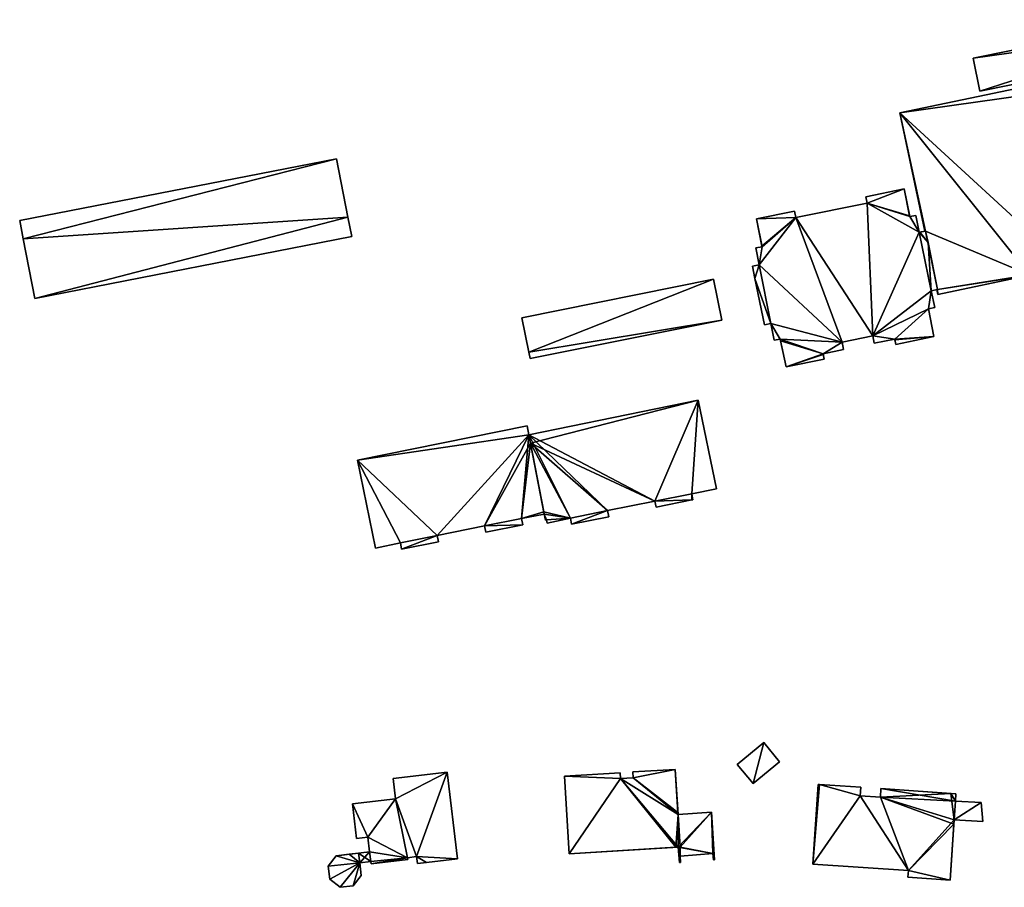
# Model space of a CAD drawing. Header units: inches. Extents: x 2560404 to 2560853, y 1205409 to 1205682.
# Tile 2 of 15: x 2560404 to 2560558, y 1205542 to 1205678. Entities that reach past the tile are written whole.
import ezdxf

# ---------------------------------------------------------------- set-up
doc = ezdxf.new("R2010")
doc.units = ezdxf.units.IN
doc.header["$MEASUREMENT"] = 0
for name, color, linetype in [('bati3d_lod1_hmax_bat', 10, 'Continuous'), ('bati3d_lod1_hmax_pt_bat', 10, 'Continuous'), ('bati3d_lod1_hmax_sout', 10, 'Continuous')]:
    doc.layers.add(name, color=color, linetype=linetype)

msp = doc.modelspace()

# ---------------------------------------------------------------- meshes
at = {"layer": 'bati3d_lod1_hmax_bat', "color": 22, "true_color": 0xdb4436}
mesh = msp.add_polyface(dxfattribs=at)
corners = [(2560406.61, 1205634.31, 639.82), (2560455.45, 1205647, 639.82), (2560456.05, 1205643.95, 639.82), (2560453.66, 1205656.1, 639.82), (2560404.79, 1205643.59, 639.82), (2560404.22, 1205646.46, 639.82), (2560404.22, 1205646.46, 651.72), (2560453.66, 1205656.1, 651.72), (2560404.79, 1205643.59, 651.72), (2560406.61, 1205634.31, 651.72), (2560456.05, 1205643.95, 651.72), (2560455.45, 1205647, 651.72)]
mesh.append_faces([[corners[k] for k in face] for face in [(8, 9, 11), (9, 10, 11), (8, 11, 7), (7, 6, 8), (1, 3, 7), (1, 7, 11), (2, 1, 11), (2, 11, 10), (0, 2, 10), (0, 10, 9), (4, 0, 9), (4, 9, 8), (5, 4, 8), (5, 8, 6), (3, 5, 6), (3, 6, 7), (3, 1, 4), (4, 1, 0), (3, 4, 5), (0, 1, 2)]])
mesh = msp.add_polyface(dxfattribs=at)
corners = [(2560519.18, 1205646.72, 633.68), (2560525.13, 1205647.93, 633.68), (2560525.34, 1205646.92, 633.68), (2560536.28, 1205650.17, 633.68), (2560542.22, 1205651.39, 633.68), (2560536.48, 1205649.19, 633.68), (2560519.63, 1205639.55, 633.68), (2560519.09, 1205642.18, 633.68), (2560520.07, 1205642.38, 633.68), (2560518.94, 1205637.43, 633.68), (2560518.55, 1205639.33, 633.68), (2560520.43, 1205630.2, 633.68), (2560521.41, 1205630.4, 633.68), (2560537.33, 1205628.46, 633.68), (2560547.45, 1205635.7, 633.68), (2560546.47, 1205635.5, 633.68), (2560545.96, 1205643.01, 633.68), (2560544.6, 1205644.63, 633.68), (2560545.58, 1205644.82, 633.68), (2560543.1, 1205647.07, 633.68), (2560544.07, 1205647.27, 633.68), (2560521.95, 1205627.76, 633.68), (2560522.91, 1205627.95, 633.68), (2560529.59, 1205625.66, 633.68), (2560523.81, 1205623.61, 633.68), (2560529.76, 1205624.83, 633.68), (2560540.94, 1205627.13, 633.68), (2560540.77, 1205627.95, 633.68), (2560546.89, 1205628.35, 633.68), (2560547, 1205632.86, 633.68), (2560546.02, 1205632.66, 633.68), (2560537.57, 1205627.29, 633.68), (2560532.55, 1205627.48, 633.68), (2560532.79, 1205626.31, 633.68), (2560536.28, 1205650.17, 656.84), (2560542.22, 1205651.39, 656.84), (2560536.48, 1205649.19, 656.84), (2560525.34, 1205646.92, 656.84), (2560525.13, 1205647.93, 656.84), (2560519.18, 1205646.72, 656.84), (2560520.07, 1205642.38, 656.84), (2560519.09, 1205642.18, 656.84), (2560519.63, 1205639.55, 656.84), (2560518.55, 1205639.33, 656.84), (2560518.94, 1205637.43, 656.84), (2560520.43, 1205630.2, 656.84), (2560521.41, 1205630.4, 656.84), (2560521.95, 1205627.76, 656.84), (2560522.91, 1205627.95, 656.84), (2560523.81, 1205623.61, 656.84), (2560529.76, 1205624.83, 656.84), (2560529.59, 1205625.66, 656.84), (2560532.79, 1205626.31, 656.84), (2560532.55, 1205627.48, 656.84), (2560537.33, 1205628.46, 656.84), (2560537.57, 1205627.29, 656.84), (2560540.77, 1205627.95, 656.84), (2560540.94, 1205627.13, 656.84), (2560546.89, 1205628.35, 656.84), (2560546.02, 1205632.66, 656.84), (2560547, 1205632.86, 656.84), (2560546.47, 1205635.5, 656.84), (2560547.45, 1205635.7, 656.84), (2560545.96, 1205643.01, 656.84), (2560545.58, 1205644.82, 656.84), (2560544.6, 1205644.63, 656.84), (2560544.07, 1205647.27, 656.84), (2560543.1, 1205647.07, 656.84)]
mesh.append_faces([[corners[k] for k in face] for face in [(46, 53, 42), (65, 54, 61), (53, 37, 42), (46, 48, 53), (48, 51, 53), (37, 40, 42), (46, 42, 44), (59, 54, 56), (61, 54, 59), (36, 54, 65), (36, 65, 67), (63, 65, 61), (54, 37, 53), (51, 52, 53), (54, 55, 56), (48, 46, 47), (49, 51, 48), (50, 51, 49), (39, 40, 37), (41, 42, 40), (43, 44, 42), (45, 46, 44), (59, 56, 58), (59, 60, 61), (36, 37, 54), (56, 57, 58), (61, 62, 63), (35, 36, 67), (67, 65, 66), (65, 63, 64), (35, 34, 36), (38, 39, 37), (19, 4, 35), (19, 35, 67), (20, 19, 67), (20, 67, 66), (17, 20, 66), (17, 66, 65), (18, 17, 65), (18, 65, 64), (16, 18, 64), (16, 64, 63), (14, 16, 63), (14, 63, 62), (15, 14, 62), (15, 62, 61), (29, 15, 61), (29, 61, 60), (30, 29, 60), (30, 60, 59), (28, 30, 59), (28, 59, 58), (26, 28, 58), (26, 58, 57), (27, 26, 57), (27, 57, 56), (31, 27, 56), (31, 56, 55), (13, 31, 55), (13, 55, 54), (32, 13, 54), (32, 54, 53), (33, 32, 53), (33, 53, 52), (23, 33, 52), (23, 52, 51), (25, 23, 51), (25, 51, 50), (24, 25, 50), (24, 50, 49), (22, 24, 49), (22, 49, 48), (21, 22, 48), (21, 48, 47), (12, 21, 47), (12, 47, 46), (11, 12, 46), (11, 46, 45), (9, 11, 45), (9, 45, 44), (10, 9, 44), (10, 44, 43), (6, 10, 43), (6, 43, 42), (7, 6, 42), (7, 42, 41), (8, 7, 41), (8, 41, 40), (0, 8, 40), (0, 40, 39), (1, 0, 39), (1, 39, 38), (2, 1, 38), (2, 38, 37), (5, 2, 37), (5, 37, 36), (3, 5, 36), (3, 36, 34), (4, 3, 34), (4, 34, 35), (17, 15, 13), (32, 12, 6), (2, 32, 6), (13, 30, 27), (15, 30, 13), (23, 22, 32), (32, 22, 12), (17, 5, 19), (16, 15, 17), (17, 13, 5), (6, 12, 9), (8, 2, 6), (13, 32, 2), (23, 32, 33), (13, 27, 31), (27, 30, 28), (29, 30, 15), (26, 27, 28), (24, 23, 25), (23, 24, 22), (21, 12, 22), (5, 4, 19), (17, 19, 20), (16, 17, 18), (14, 15, 16), (5, 13, 2), (11, 9, 12), (0, 2, 8), (9, 10, 6), (6, 7, 8), (3, 4, 5), (0, 1, 2)]])
mesh = msp.add_polyface(dxfattribs=at)
corners = [(2560486.51, 1205599.23, 632.28), (2560486.42, 1205599.71, 632.28), (2560490.15, 1205600, 632.28), (2560490.35, 1205599.03, 632.28), (2560495.93, 1205601.17, 632.28), (2560509.09, 1205603.81, 632.28), (2560509.28, 1205602.87, 632.28), (2560509.13, 1205602.84, 632.28), (2560503.52, 1205601.7, 632.28), (2560503.32, 1205602.66, 632.28), (2560496.13, 1205600.21, 632.28), (2560510.11, 1205618.41, 632.28), (2560512.95, 1205604.58, 632.28), (2560486.25, 1205599.67, 632.28), (2560486.06, 1205600.62, 632.28), (2560483.91, 1205611.69, 632.28), (2560483.65, 1205613.02, 632.28), (2560486, 1205600.97, 632.28), (2560509.28, 1205602.87, 651.45), (2560509.13, 1205602.84, 651.45), (2560509.09, 1205603.81, 651.45), (2560512.95, 1205604.58, 651.45), (2560510.11, 1205618.41, 651.45), (2560483.65, 1205613.02, 651.45), (2560483.91, 1205611.69, 651.45), (2560486, 1205600.97, 651.45), (2560486.06, 1205600.62, 651.45), (2560486.25, 1205599.67, 651.45), (2560486.42, 1205599.71, 651.45), (2560486.51, 1205599.23, 651.45), (2560490.15, 1205600, 651.45), (2560490.35, 1205599.03, 651.45), (2560496.13, 1205600.21, 651.45), (2560495.93, 1205601.17, 651.45), (2560503.32, 1205602.66, 651.45), (2560503.52, 1205601.7, 651.45)]
mesh.append_faces([[corners[k] for k in face] for face in [(34, 22, 24), (28, 30, 26), (33, 24, 30), (20, 34, 19), (20, 22, 34), (30, 24, 25), (30, 25, 26), (34, 24, 33), (26, 27, 28), (22, 23, 24), (28, 29, 30), (31, 33, 30), (33, 31, 32), (35, 19, 34), (19, 18, 20), (21, 22, 20), (8, 7, 19), (8, 19, 35), (9, 8, 35), (9, 35, 34), (4, 9, 34), (4, 34, 33), (10, 4, 33), (10, 33, 32), (3, 10, 32), (3, 32, 31), (2, 3, 31), (2, 31, 30), (0, 2, 30), (0, 30, 29), (1, 0, 29), (1, 29, 28), (13, 1, 28), (13, 28, 27), (14, 13, 27), (14, 27, 26), (17, 14, 26), (17, 26, 25), (15, 17, 25), (15, 25, 24), (16, 15, 23), (15, 24, 23), (11, 16, 23), (11, 23, 22), (12, 11, 22), (12, 22, 21), (5, 12, 21), (5, 21, 20), (6, 5, 20), (6, 20, 18), (7, 6, 18), (7, 18, 19), (9, 15, 11), (9, 11, 5), (9, 5, 7), (4, 2, 15), (14, 2, 1), (15, 2, 17), (4, 15, 9), (17, 2, 14), (15, 16, 11), (13, 14, 1), (5, 11, 12), (10, 3, 4), (7, 8, 9), (5, 6, 7), (3, 2, 4), (0, 1, 2)]])
mesh = msp.add_polyface(dxfattribs=at)
corners = [(2560469.39, 1205597.29, 632.3), (2560469.59, 1205596.32, 632.3), (2560463.81, 1205595.16, 632.3), (2560482.73, 1205598.96, 632.3), (2560476.97, 1205597.8, 632.3), (2560476.77, 1205598.77, 632.3), (2560463.62, 1205596.13, 632.3), (2560459.76, 1205595.33, 632.3), (2560456.91, 1205609.05, 632.3), (2560482.54, 1205599.94, 632.3), (2560486.06, 1205600.62, 632.3), (2560486, 1205600.97, 632.3), (2560483.41, 1205614.43, 632.3), (2560483.65, 1205613.02, 632.3), (2560483.91, 1205611.69, 632.3), (2560463.81, 1205595.16, 651.45), (2560463.62, 1205596.13, 651.45), (2560469.59, 1205596.32, 651.45), (2560469.39, 1205597.29, 651.45), (2560476.77, 1205598.77, 651.45), (2560476.97, 1205597.8, 651.45), (2560482.73, 1205598.96, 651.45), (2560482.54, 1205599.94, 651.45), (2560486.06, 1205600.62, 651.45), (2560486, 1205600.97, 651.45), (2560483.91, 1205611.69, 651.45), (2560483.65, 1205613.02, 651.45), (2560483.41, 1205614.43, 651.45), (2560456.91, 1205609.05, 651.45), (2560459.76, 1205595.33, 651.45)]
mesh.append_faces([[corners[k] for k in face] for face in [(19, 22, 25), (26, 28, 18), (28, 16, 18), (19, 26, 18), (19, 25, 26), (21, 19, 20), (22, 19, 21), (25, 22, 24), (24, 22, 23), (18, 15, 17), (18, 16, 15), (26, 27, 28), (29, 16, 28), (7, 6, 16), (7, 16, 29), (8, 7, 29), (8, 29, 28), (12, 8, 28), (12, 28, 27), (13, 12, 27), (13, 27, 26), (14, 13, 26), (14, 26, 25), (11, 14, 25), (11, 25, 24), (10, 11, 24), (10, 24, 23), (9, 10, 23), (9, 23, 22), (3, 9, 22), (3, 22, 21), (4, 3, 21), (4, 21, 20), (5, 4, 20), (5, 20, 19), (0, 5, 19), (0, 19, 18), (1, 0, 18), (1, 18, 17), (2, 1, 17), (2, 17, 15), (6, 2, 15), (6, 15, 16), (8, 13, 0), (14, 9, 5), (8, 0, 6), (13, 14, 5), (11, 9, 14), (13, 5, 0), (12, 13, 8), (10, 9, 11), (9, 3, 5), (0, 2, 6), (6, 7, 8), (3, 4, 5), (0, 1, 2)]])
mesh = msp.add_polyface(dxfattribs=at)
corners = [(2560472.53, 1205546.81, 626.25), (2560466.16, 1205547.16, 626.25), (2560470.93, 1205560.33, 626.25), (2560462.85, 1205556.19, 626.25), (2560462.49, 1205559.36, 626.25), (2560457.28, 1205546.19, 626.25), (2560456.25, 1205542.59, 626.25), (2560454.21, 1205542.35, 626.25), (2560467.72, 1205546.25, 626.25), (2560458.57, 1205550.19, 626.25), (2560456.13, 1205555.41, 626.25), (2560452.6, 1205543.62, 626.25), (2560466.3, 1205546.08, 626.25), (2560452.36, 1205545.66, 626.25), (2560453.63, 1205547.26, 626.25), (2560457.52, 1205544.2, 626.25), (2560456.79, 1205549.98, 626.25), (2560458.83, 1205547.88, 626.25), (2560464.77, 1205546.68, 626.25), (2560459.05, 1205546.01, 626.25), (2560464.74, 1205546.98, 626.25), (2560459, 1205546.39, 626.25), (2560472.53, 1205546.81, 634.5), (2560467.72, 1205546.25, 634.5), (2560470.93, 1205560.33, 634.5), (2560462.49, 1205559.36, 634.5), (2560462.85, 1205556.19, 634.5), (2560456.13, 1205555.41, 634.5), (2560456.79, 1205549.98, 634.5), (2560458.57, 1205550.19, 634.5), (2560458.83, 1205547.88, 634.5), (2560453.63, 1205547.26, 634.5), (2560452.36, 1205545.66, 634.5), (2560452.6, 1205543.62, 634.5), (2560454.21, 1205542.35, 634.5), (2560456.25, 1205542.59, 634.5), (2560457.52, 1205544.2, 634.5), (2560457.28, 1205546.19, 634.5), (2560459, 1205546.39, 634.5), (2560459.05, 1205546.01, 634.5), (2560464.77, 1205546.68, 634.5), (2560464.74, 1205546.98, 634.5), (2560466.16, 1205547.16, 634.5), (2560466.3, 1205546.08, 634.5)]
mesh.append_faces([[corners[k] for k in face] for face in [(30, 38, 41), (26, 29, 41), (26, 42, 24), (30, 37, 38), (41, 38, 39), (26, 41, 42), (29, 30, 41), (40, 41, 39), (30, 31, 37), (27, 29, 26), (27, 28, 29), (37, 35, 36), (37, 31, 32), (25, 26, 24), (42, 43, 23), (24, 42, 22), (22, 42, 23), (37, 32, 33), (37, 33, 34), (37, 34, 35), (12, 8, 23), (12, 23, 43), (1, 12, 43), (1, 43, 42), (20, 1, 42), (20, 42, 41), (18, 20, 41), (18, 41, 40), (19, 18, 40), (19, 40, 39), (21, 19, 39), (21, 39, 38), (5, 21, 38), (5, 38, 37), (15, 5, 37), (15, 37, 36), (6, 15, 36), (6, 36, 35), (7, 6, 35), (7, 35, 34), (11, 7, 34), (11, 34, 33), (13, 11, 33), (13, 33, 32), (14, 13, 32), (14, 32, 31), (17, 14, 31), (17, 31, 30), (9, 17, 30), (9, 30, 29), (16, 9, 29), (16, 29, 28), (10, 16, 28), (10, 28, 27), (3, 10, 27), (3, 27, 26), (4, 3, 26), (4, 26, 25), (2, 4, 25), (2, 25, 24), (0, 2, 24), (0, 24, 22), (8, 0, 22), (8, 22, 23), (20, 21, 17), (3, 20, 9), (2, 1, 3), (19, 21, 20), (17, 21, 5), (20, 3, 1), (9, 20, 17), (18, 19, 20), (17, 5, 14), (9, 16, 10), (15, 6, 5), (5, 13, 14), (5, 11, 13), (8, 12, 1), (5, 7, 11), (3, 9, 10), (8, 1, 0), (5, 6, 7), (2, 3, 4), (0, 1, 2)]])
mesh = msp.add_polyface(dxfattribs=at)
corners = [(2560499.93, 1205559.47, 623.77), (2560499.88, 1205560.36, 623.77), (2560506.51, 1205560.77, 623.77), (2560489.21, 1205559.71, 623.77), (2560497.9, 1205560.25, 623.77), (2560497.96, 1205559.35, 623.77), (2560489.97, 1205547.57, 623.77), (2560506.97, 1205548.62, 623.77), (2560506.95, 1205553.74, 623.77), (2560512.17, 1205554.07, 623.77), (2560512.66, 1205546.65, 623.77), (2560512.4, 1205547.62, 623.77), (2560507.17, 1205546.2, 623.77), (2560507.27, 1205547.2, 623.77), (2560507.35, 1205546.21, 623.77), (2560512.48, 1205546.64, 623.77), (2560506.51, 1205560.77, 635.07), (2560506.95, 1205553.74, 635.07), (2560499.88, 1205560.36, 635.07), (2560499.93, 1205559.47, 635.07), (2560497.96, 1205559.35, 635.07), (2560497.9, 1205560.25, 635.07), (2560489.21, 1205559.71, 635.07), (2560489.97, 1205547.57, 635.07), (2560506.97, 1205548.62, 635.07), (2560507.17, 1205546.2, 635.07), (2560507.35, 1205546.21, 635.07), (2560507.27, 1205547.2, 635.07), (2560512.4, 1205547.62, 635.07), (2560512.48, 1205546.64, 635.07), (2560512.66, 1205546.65, 635.07), (2560512.17, 1205554.07, 635.07)]
mesh.append_faces([[corners[k] for k in face] for face in [(24, 17, 20), (28, 31, 24), (20, 17, 19), (27, 28, 24), (19, 16, 18), (22, 20, 21), (22, 23, 20), (25, 27, 24), (23, 24, 20), (30, 28, 29), (31, 17, 24), (19, 17, 16), (25, 26, 27), (30, 31, 28), (9, 8, 17), (9, 17, 31), (10, 9, 31), (10, 31, 30), (15, 10, 30), (15, 30, 29), (11, 15, 29), (11, 29, 28), (13, 11, 28), (13, 28, 27), (14, 13, 27), (14, 27, 26), (12, 14, 26), (12, 26, 25), (7, 12, 25), (7, 25, 24), (6, 7, 24), (6, 24, 23), (3, 6, 23), (3, 23, 22), (4, 3, 22), (4, 22, 21), (5, 4, 21), (5, 21, 20), (0, 5, 20), (0, 20, 19), (1, 0, 19), (1, 19, 18), (2, 1, 18), (2, 18, 16), (8, 2, 16), (8, 16, 17), (5, 8, 7), (11, 7, 9), (13, 7, 11), (15, 11, 10), (12, 13, 14), (6, 5, 7), (12, 7, 13), (5, 0, 8), (10, 11, 9), (0, 2, 8), (7, 8, 9), (3, 5, 6), (3, 4, 5), (0, 1, 2)]])
mesh = msp.add_polyface(dxfattribs=at)
corners = [(2560535.38, 1205556.64, 620.47), (2560529.01, 1205558.41, 620.47), (2560535.47, 1205557.98, 620.47), (2560528.83, 1205558.42, 620.47), (2560528.01, 1205545.99, 620.47), (2560538.62, 1205557.76, 620.47), (2560550.32, 1205556.96, 620.47), (2560550.24, 1205555.82, 620.47), (2560550.05, 1205552.91, 620.47), (2560554.25, 1205555.57, 620.47), (2560554.51, 1205552.64, 620.47), (2560538.53, 1205556.42, 620.47), (2560542.83, 1205543.91, 620.47), (2560542.9, 1205544.99, 620.47), (2560549.42, 1205543.46, 620.47), (2560529.01, 1205558.41, 631.79), (2560535.47, 1205557.98, 631.79), (2560528.83, 1205558.42, 631.79), (2560528.01, 1205545.99, 631.79), (2560542.9, 1205544.99, 631.79), (2560542.83, 1205543.91, 631.79), (2560549.42, 1205543.46, 631.79), (2560550.05, 1205552.91, 631.79), (2560554.51, 1205552.64, 631.79), (2560554.25, 1205555.57, 631.79), (2560550.24, 1205555.82, 631.79), (2560550.32, 1205556.96, 631.79), (2560538.62, 1205557.76, 631.79), (2560538.53, 1205556.42, 631.79), (2560535.38, 1205556.64, 631.79)]
mesh.append_faces([[corners[k] for k in face] for face in [(29, 15, 18), (28, 19, 22), (25, 28, 22), (29, 18, 19), (28, 29, 19), (27, 28, 25), (16, 15, 29), (18, 15, 17), (22, 19, 21), (19, 20, 21), (27, 25, 26), (25, 22, 24), (24, 22, 23), (0, 2, 16), (0, 16, 29), (11, 0, 29), (11, 29, 28), (5, 11, 28), (5, 28, 27), (6, 5, 27), (6, 27, 26), (7, 6, 26), (7, 26, 25), (9, 7, 25), (9, 25, 24), (10, 9, 24), (10, 24, 23), (8, 10, 23), (8, 23, 22), (14, 8, 22), (14, 22, 21), (12, 14, 21), (12, 21, 20), (13, 12, 20), (13, 20, 19), (4, 13, 19), (4, 19, 18), (3, 4, 18), (3, 18, 17), (1, 3, 17), (1, 17, 15), (2, 1, 15), (2, 15, 16), (11, 8, 13), (7, 8, 11), (0, 4, 1), (13, 8, 14), (11, 13, 0), (13, 4, 0), (12, 13, 14), (5, 7, 11), (7, 9, 8), (8, 9, 10), (5, 6, 7), (3, 1, 4), (0, 1, 2)]])
at = {"layer": 'bati3d_lod1_hmax_pt_bat', "color": 22, "true_color": 0xdb4436}
mesh = msp.add_polyface(dxfattribs=at)
corners = [(2560406.61, 1205634.31, 639.82), (2560455.45, 1205647, 639.82), (2560456.05, 1205643.95, 639.82), (2560453.66, 1205656.1, 639.82), (2560404.79, 1205643.59, 639.82), (2560404.22, 1205646.46, 639.82), (2560404.22, 1205646.46, 651.72), (2560453.66, 1205656.1, 651.72), (2560404.79, 1205643.59, 651.72), (2560406.61, 1205634.31, 651.72), (2560456.05, 1205643.95, 651.72), (2560455.45, 1205647, 651.72)]
mesh.append_faces([[corners[k] for k in face] for face in [(8, 9, 11), (9, 10, 11), (8, 11, 7), (7, 6, 8), (1, 3, 7), (1, 7, 11), (2, 1, 11), (2, 11, 10), (0, 2, 10), (0, 10, 9), (4, 0, 9), (4, 9, 8), (5, 4, 8), (5, 8, 6), (3, 5, 6), (3, 6, 7), (3, 1, 4), (4, 1, 0), (3, 4, 5), (0, 1, 2)]])
mesh = msp.add_polyface(dxfattribs=at)
corners = [(2560542.22, 1205651.39, 633.68), (2560536.48, 1205649.19, 633.68), (2560536.28, 1205650.17, 633.68), (2560519.18, 1205646.72, 633.68), (2560525.13, 1205647.93, 633.68), (2560525.34, 1205646.92, 633.68), (2560545.96, 1205643.01, 633.68), (2560547.45, 1205635.7, 633.68), (2560546.47, 1205635.5, 633.68), (2560545.58, 1205644.82, 633.68), (2560544.69, 1205644.65, 633.68), (2560543.07, 1205647.21, 633.68), (2560537.33, 1205628.46, 633.68), (2560546.89, 1205628.35, 633.68), (2560540.94, 1205627.13, 633.68), (2560540.8, 1205627.81, 633.68), (2560544.6, 1205644.63, 633.68), (2560544.07, 1205647.27, 633.68), (2560543.1, 1205647.07, 633.68), (2560520.05, 1205642.47, 633.68), (2560519.09, 1205642.18, 633.68), (2560520.07, 1205642.38, 633.68), (2560519.63, 1205639.55, 633.68), (2560518.55, 1205639.33, 633.68), (2560518.94, 1205637.43, 633.68), (2560521.41, 1205630.4, 633.68), (2560520.43, 1205630.2, 633.68), (2560540.77, 1205627.95, 633.68), (2560546.02, 1205632.66, 633.68), (2560547, 1205632.86, 633.68), (2560529.76, 1205624.83, 633.68), (2560523.81, 1205623.61, 633.68), (2560529.62, 1205625.52, 633.68), (2560522.91, 1205627.95, 633.68), (2560521.95, 1205627.76, 633.68), (2560522.96, 1205627.7, 633.68), (2560529.59, 1205625.66, 633.68), (2560532.79, 1205626.31, 633.68), (2560532.55, 1205627.48, 633.68), (2560537.57, 1205627.29, 633.68), (2560536.28, 1205650.17, 656.84), (2560542.22, 1205651.39, 656.84), (2560536.48, 1205649.19, 656.84), (2560525.34, 1205646.92, 656.84), (2560525.13, 1205647.93, 656.84), (2560519.18, 1205646.72, 656.84), (2560520.05, 1205642.47, 656.84), (2560520.07, 1205642.38, 656.84), (2560519.09, 1205642.18, 656.84), (2560519.63, 1205639.55, 656.84), (2560518.55, 1205639.33, 656.84), (2560518.94, 1205637.43, 656.84), (2560520.43, 1205630.2, 656.84), (2560521.41, 1205630.4, 656.84), (2560521.95, 1205627.76, 656.84), (2560522.91, 1205627.95, 656.84), (2560522.96, 1205627.7, 656.84), (2560523.81, 1205623.61, 656.84), (2560529.76, 1205624.83, 656.84), (2560529.62, 1205625.52, 656.84), (2560529.59, 1205625.66, 656.84), (2560532.79, 1205626.31, 656.84), (2560532.55, 1205627.48, 656.84), (2560537.33, 1205628.46, 656.84), (2560537.57, 1205627.29, 656.84), (2560540.77, 1205627.95, 656.84), (2560540.8, 1205627.81, 656.84), (2560540.94, 1205627.13, 656.84), (2560546.89, 1205628.35, 656.84), (2560546.02, 1205632.66, 656.84), (2560547, 1205632.86, 656.84), (2560546.47, 1205635.5, 656.84), (2560547.45, 1205635.7, 656.84), (2560545.96, 1205643.01, 656.84), (2560545.58, 1205644.82, 656.84), (2560544.69, 1205644.65, 656.84), (2560544.6, 1205644.63, 656.84), (2560544.07, 1205647.27, 656.84), (2560543.1, 1205647.07, 656.84), (2560543.07, 1205647.21, 656.84)]
mesh.append_faces([[corners[k] for k in face] for face in [(53, 62, 49), (76, 63, 71), (62, 43, 49), (55, 60, 62), (53, 55, 62), (43, 47, 49), (51, 53, 49), (69, 63, 65), (71, 63, 69), (42, 63, 76), (42, 76, 78), (73, 76, 71), (57, 59, 60), (63, 43, 62), (60, 61, 62), (63, 64, 65), (65, 66, 68), (55, 56, 60), (55, 53, 54), (56, 57, 60), (43, 46, 47), (58, 59, 57), (45, 46, 43), (48, 49, 47), (50, 51, 49), (52, 53, 51), (69, 65, 68), (69, 70, 71), (42, 43, 63), (66, 67, 68), (79, 42, 78), (78, 76, 77), (73, 75, 76), (71, 72, 73), (41, 42, 79), (75, 73, 74), (41, 40, 42), (44, 45, 43), (11, 0, 41), (11, 41, 79), (18, 11, 79), (18, 79, 78), (17, 18, 78), (17, 78, 77), (16, 17, 77), (16, 77, 76), (10, 16, 76), (10, 76, 75), (9, 10, 75), (9, 75, 74), (6, 9, 74), (6, 74, 73), (7, 6, 73), (7, 73, 72), (8, 7, 72), (8, 72, 71), (29, 8, 71), (29, 71, 70), (28, 29, 70), (28, 70, 69), (13, 28, 69), (13, 69, 68), (14, 13, 68), (14, 68, 67), (15, 14, 67), (15, 67, 66), (27, 15, 66), (27, 66, 65), (39, 27, 65), (39, 65, 64), (12, 39, 64), (12, 64, 63), (38, 12, 63), (38, 63, 62), (37, 38, 62), (37, 62, 61), (36, 37, 61), (36, 61, 60), (32, 36, 60), (32, 60, 59), (30, 32, 59), (30, 59, 58), (31, 30, 58), (31, 58, 57), (35, 31, 57), (35, 57, 56), (33, 35, 56), (33, 56, 55), (34, 33, 55), (34, 55, 54), (25, 34, 54), (25, 54, 53), (26, 25, 53), (26, 53, 52), (24, 26, 52), (24, 52, 51), (23, 24, 51), (23, 51, 50), (22, 23, 50), (22, 50, 49), (20, 22, 49), (20, 49, 48), (21, 20, 48), (21, 48, 47), (19, 21, 47), (19, 47, 46), (3, 19, 46), (3, 46, 45), (4, 3, 45), (4, 45, 44), (5, 4, 44), (5, 44, 43), (1, 5, 43), (1, 43, 42), (2, 1, 42), (2, 42, 40), (0, 2, 40), (0, 40, 41), (25, 22, 38), (8, 12, 16), (38, 22, 5), (36, 33, 38), (33, 25, 38), (12, 8, 28), (27, 12, 28), (25, 24, 22), (5, 22, 21), (1, 18, 16), (12, 1, 16), (16, 6, 8), (38, 5, 12), (32, 31, 36), (13, 15, 27), (39, 12, 27), (37, 36, 38), (33, 36, 35), (35, 36, 31), (33, 34, 25), (30, 31, 32), (5, 21, 19), (8, 29, 28), (13, 27, 28), (25, 26, 24), (23, 22, 24), (20, 21, 22), (19, 3, 5), (11, 18, 1), (17, 16, 18), (10, 6, 16), (13, 14, 15), (12, 5, 1), (11, 1, 0), (9, 6, 10), (6, 7, 8), (3, 4, 5), (0, 1, 2)]])
mesh = msp.add_polyface(dxfattribs=at)
corners = [(2560486.51, 1205599.23, 632.28), (2560486.42, 1205599.71, 632.28), (2560490.15, 1205600, 632.28), (2560490.35, 1205599.03, 632.28), (2560495.93, 1205601.17, 632.28), (2560509.09, 1205603.81, 632.28), (2560509.28, 1205602.87, 632.28), (2560509.13, 1205602.84, 632.28), (2560503.52, 1205601.7, 632.28), (2560503.32, 1205602.66, 632.28), (2560496.13, 1205600.21, 632.28), (2560510.11, 1205618.41, 632.28), (2560512.95, 1205604.58, 632.28), (2560486.25, 1205599.67, 632.28), (2560486.06, 1205600.62, 632.28), (2560483.65, 1205613.02, 632.28), (2560509.28, 1205602.87, 651.45), (2560509.13, 1205602.84, 651.45), (2560509.09, 1205603.81, 651.45), (2560512.95, 1205604.58, 651.45), (2560510.11, 1205618.41, 651.45), (2560483.65, 1205613.02, 651.45), (2560486.06, 1205600.62, 651.45), (2560486.25, 1205599.67, 651.45), (2560486.42, 1205599.71, 651.45), (2560486.51, 1205599.23, 651.45), (2560490.15, 1205600, 651.45), (2560490.35, 1205599.03, 651.45), (2560496.13, 1205600.21, 651.45), (2560495.93, 1205601.17, 651.45), (2560503.32, 1205602.66, 651.45), (2560503.52, 1205601.7, 651.45)]
mesh.append_faces([[corners[k] for k in face] for face in [(26, 22, 24), (29, 21, 26), (18, 30, 17), (18, 20, 30), (30, 21, 29), (21, 22, 26), (22, 23, 24), (30, 20, 21), (24, 25, 26), (27, 29, 26), (29, 27, 28), (31, 17, 30), (17, 16, 18), (19, 20, 18), (8, 7, 17), (8, 17, 31), (9, 8, 31), (9, 31, 30), (4, 9, 30), (4, 30, 29), (10, 4, 29), (10, 29, 28), (3, 10, 28), (3, 28, 27), (2, 3, 27), (2, 27, 26), (0, 2, 26), (0, 26, 25), (1, 0, 25), (1, 25, 24), (13, 1, 24), (13, 24, 23), (14, 13, 23), (14, 23, 22), (15, 14, 22), (15, 22, 21), (11, 15, 21), (11, 21, 20), (12, 11, 20), (12, 20, 19), (5, 12, 19), (5, 19, 18), (6, 5, 18), (6, 18, 16), (7, 6, 16), (7, 16, 17), (9, 11, 5), (9, 5, 7), (4, 2, 15), (14, 2, 1), (4, 15, 9), (15, 2, 14), (15, 11, 9), (13, 14, 1), (5, 11, 12), (10, 3, 4), (7, 8, 9), (5, 6, 7), (3, 2, 4), (0, 1, 2)]])
mesh = msp.add_polyface(dxfattribs=at)
corners = [(2560469.39, 1205597.29, 632.3), (2560469.59, 1205596.32, 632.3), (2560463.81, 1205595.16, 632.3), (2560482.73, 1205598.96, 632.3), (2560476.97, 1205597.8, 632.3), (2560476.77, 1205598.77, 632.3), (2560463.62, 1205596.13, 632.3), (2560459.76, 1205595.33, 632.3), (2560456.91, 1205609.05, 632.3), (2560482.54, 1205599.94, 632.3), (2560486.06, 1205600.62, 632.3), (2560483.65, 1205613.02, 632.3), (2560483.41, 1205614.43, 632.3), (2560463.81, 1205595.16, 651.45), (2560463.62, 1205596.13, 651.45), (2560469.59, 1205596.32, 651.45), (2560469.39, 1205597.29, 651.45), (2560476.77, 1205598.77, 651.45), (2560476.97, 1205597.8, 651.45), (2560482.73, 1205598.96, 651.45), (2560482.54, 1205599.94, 651.45), (2560486.06, 1205600.62, 651.45), (2560483.65, 1205613.02, 651.45), (2560483.41, 1205614.43, 651.45), (2560456.91, 1205609.05, 651.45), (2560459.76, 1205595.33, 651.45)]
mesh.append_faces([[corners[k] for k in face] for face in [(17, 20, 22), (22, 24, 16), (24, 14, 16), (17, 22, 16), (19, 17, 18), (20, 17, 19), (22, 20, 21), (16, 13, 15), (16, 14, 13), (22, 23, 24), (25, 14, 24), (7, 6, 14), (7, 14, 25), (8, 7, 25), (8, 25, 24), (12, 8, 24), (12, 24, 23), (11, 12, 23), (11, 23, 22), (10, 11, 22), (10, 22, 21), (9, 10, 21), (9, 21, 20), (3, 9, 20), (3, 20, 19), (4, 3, 19), (4, 19, 18), (5, 4, 18), (5, 18, 17), (0, 5, 17), (0, 17, 16), (1, 0, 16), (1, 16, 15), (2, 1, 15), (2, 15, 13), (6, 2, 13), (6, 13, 14), (8, 11, 0), (11, 9, 5), (8, 0, 6), (11, 5, 0), (12, 11, 8), (10, 9, 11), (9, 3, 5), (0, 2, 6), (6, 7, 8), (3, 4, 5), (0, 1, 2)]])
mesh = msp.add_polyface(dxfattribs=at)
corners = [(2560466.16, 1205547.16, 626.25), (2560472.53, 1205546.81, 626.25), (2560467.72, 1205546.25, 626.25), (2560466.3, 1205546.08, 626.25), (2560470.93, 1205560.33, 626.25), (2560462.85, 1205556.19, 626.25), (2560462.49, 1205559.36, 626.25), (2560464.77, 1205546.68, 626.25), (2560459.05, 1205546.01, 626.25), (2560464.74, 1205546.98, 626.25), (2560457.28, 1205546.19, 626.25), (2560457.1, 1205547.68, 626.25), (2560459, 1205546.39, 626.25), (2560458.57, 1205550.19, 626.25), (2560456.13, 1205555.41, 626.25), (2560456.79, 1205549.98, 626.25), (2560458.83, 1205547.88, 626.25), (2560472.53, 1205546.81, 634.5), (2560467.72, 1205546.25, 634.5), (2560470.93, 1205560.33, 634.5), (2560462.49, 1205559.36, 634.5), (2560462.85, 1205556.19, 634.5), (2560456.13, 1205555.41, 634.5), (2560456.79, 1205549.98, 634.5), (2560458.57, 1205550.19, 634.5), (2560458.83, 1205547.88, 634.5), (2560457.1, 1205547.68, 634.5), (2560457.28, 1205546.19, 634.5), (2560459, 1205546.39, 634.5), (2560459.05, 1205546.01, 634.5), (2560464.77, 1205546.68, 634.5), (2560464.74, 1205546.98, 634.5), (2560466.16, 1205547.16, 634.5), (2560466.3, 1205546.08, 634.5)]
mesh.append_faces([[corners[k] for k in face] for face in [(24, 31, 21), (21, 32, 19), (25, 28, 31), (22, 24, 21), (26, 28, 25), (24, 25, 31), (20, 21, 19), (19, 32, 17), (22, 23, 24), (31, 32, 21), (32, 18, 17), (26, 27, 28), (28, 29, 31), (33, 18, 32), (31, 29, 30), (3, 2, 18), (3, 18, 33), (0, 3, 33), (0, 33, 32), (9, 0, 32), (9, 32, 31), (7, 9, 31), (7, 31, 30), (8, 7, 30), (8, 30, 29), (12, 8, 29), (12, 29, 28), (10, 12, 28), (10, 28, 27), (11, 10, 27), (11, 27, 26), (16, 11, 26), (16, 26, 25), (13, 16, 25), (13, 25, 24), (15, 13, 24), (15, 24, 23), (14, 15, 23), (14, 23, 22), (5, 14, 22), (5, 22, 21), (6, 5, 21), (6, 21, 20), (4, 6, 20), (4, 20, 19), (1, 4, 19), (1, 19, 17), (2, 1, 17), (2, 17, 18), (9, 13, 5), (9, 12, 16), (0, 5, 4), (16, 12, 11), (9, 16, 13), (9, 5, 0), (15, 14, 13), (13, 14, 5), (8, 12, 9), (10, 11, 12), (7, 8, 9), (5, 6, 4), (0, 4, 1), (2, 3, 0), (0, 1, 2)]])
mesh = msp.add_polyface(dxfattribs=at)
corners = [(2560497.96, 1205559.35, 623.77), (2560489.21, 1205559.71, 623.77), (2560497.9, 1205560.25, 623.77), (2560489.97, 1205547.57, 623.77), (2560499.88, 1205560.36, 623.77), (2560506.51, 1205560.77, 623.77), (2560499.93, 1205559.47, 623.77), (2560506.97, 1205548.62, 623.77), (2560506.62, 1205548.6, 623.77), (2560506.95, 1205553.74, 623.77), (2560507.27, 1205548.64, 623.77), (2560506.93, 1205554.05, 623.77), (2560499.88, 1205560.36, 636.07), (2560506.51, 1205560.77, 636.07), (2560499.93, 1205559.47, 636.07), (2560497.96, 1205559.35, 636.07), (2560497.9, 1205560.25, 636.07), (2560489.21, 1205559.71, 636.07), (2560489.97, 1205547.57, 636.07), (2560506.62, 1205548.6, 636.07), (2560506.97, 1205548.62, 636.07), (2560507.27, 1205548.64, 636.07), (2560506.95, 1205553.74, 636.07), (2560506.93, 1205554.05, 636.07)]
mesh.append_faces([[corners[k] for k in face] for face in [(15, 19, 22), (14, 15, 22), (15, 18, 19), (19, 20, 22), (17, 18, 15), (14, 22, 23), (13, 12, 14), (16, 17, 15), (20, 21, 22), (14, 23, 13), (11, 5, 13), (11, 13, 23), (9, 11, 23), (9, 23, 22), (10, 9, 22), (10, 22, 21), (7, 10, 21), (7, 21, 20), (8, 7, 20), (8, 20, 19), (3, 8, 19), (3, 19, 18), (1, 3, 18), (1, 18, 17), (2, 1, 17), (2, 17, 16), (0, 2, 16), (0, 16, 15), (6, 0, 15), (6, 15, 14), (4, 6, 14), (4, 14, 12), (5, 4, 12), (5, 12, 13), (9, 8, 0), (9, 6, 11), (9, 0, 6), (6, 5, 11), (10, 7, 9), (0, 8, 3), (7, 8, 9), (4, 5, 6), (1, 0, 3), (0, 1, 2)]])
mesh = msp.add_polyface(dxfattribs=at)
corners = [(2560535.38, 1205556.64, 620.47), (2560529.01, 1205558.41, 620.47), (2560535.47, 1205557.98, 620.47), (2560528.83, 1205558.42, 620.47), (2560528.01, 1205545.99, 620.47), (2560549.5, 1205557.02, 620.47), (2560550.32, 1205556.96, 620.47), (2560550.24, 1205555.82, 620.47), (2560542.83, 1205543.91, 620.47), (2560542.9, 1205544.99, 620.47), (2560549.42, 1205543.46, 620.47), (2560550, 1205552.21, 620.47), (2560538.62, 1205557.76, 620.47), (2560538.53, 1205556.42, 620.47), (2560550.05, 1205552.91, 620.47), (2560529.01, 1205558.41, 632.29), (2560535.47, 1205557.98, 632.29), (2560528.83, 1205558.42, 632.29), (2560528.01, 1205545.99, 632.29), (2560542.9, 1205544.99, 632.29), (2560542.83, 1205543.91, 632.29), (2560549.42, 1205543.46, 632.29), (2560550, 1205552.21, 632.29), (2560550.05, 1205552.91, 632.29), (2560550.24, 1205555.82, 632.29), (2560550.32, 1205556.96, 632.29), (2560549.5, 1205557.02, 632.29), (2560538.62, 1205557.76, 632.29), (2560538.53, 1205556.42, 632.29), (2560535.38, 1205556.64, 632.29)]
mesh.append_faces([[corners[k] for k in face] for face in [(29, 15, 18), (26, 28, 23), (28, 19, 22), (28, 29, 19), (26, 23, 24), (27, 28, 26), (16, 15, 29), (29, 18, 19), (18, 15, 17), (23, 28, 22), (26, 24, 25), (22, 19, 21), (19, 20, 21), (0, 2, 16), (0, 16, 29), (13, 0, 29), (13, 29, 28), (12, 13, 28), (12, 28, 27), (5, 12, 27), (5, 27, 26), (6, 5, 26), (6, 26, 25), (7, 6, 25), (7, 25, 24), (14, 7, 24), (14, 24, 23), (11, 14, 23), (11, 23, 22), (10, 11, 22), (10, 22, 21), (8, 10, 21), (8, 21, 20), (9, 8, 20), (9, 20, 19), (4, 9, 19), (4, 19, 18), (3, 4, 18), (3, 18, 17), (1, 3, 17), (1, 17, 15), (2, 1, 15), (2, 15, 16), (5, 14, 13), (13, 11, 9), (0, 4, 1), (13, 9, 0), (5, 7, 14), (14, 11, 13), (9, 4, 0), (12, 5, 13), (9, 11, 10), (8, 9, 10), (5, 6, 7), (3, 1, 4), (0, 1, 2)]])
mesh = msp.add_polyface(dxfattribs=at)
corners = [(2560550.05, 1205552.91, 620.47), (2560550.24, 1205555.82, 620.47), (2560554.25, 1205555.57, 620.47), (2560554.51, 1205552.64, 620.47), (2560554.25, 1205555.57, 630.06), (2560554.51, 1205552.64, 630.06), (2560550.24, 1205555.82, 630.06), (2560550.05, 1205552.91, 630.06)]
mesh.append_faces([[corners[k] for k in face] for face in [(5, 4, 7), (4, 6, 7), (0, 3, 5), (0, 5, 7), (1, 0, 7), (1, 7, 6), (2, 1, 6), (2, 6, 4), (3, 2, 4), (3, 4, 5), (3, 0, 2), (0, 1, 2)]])
mesh = msp.add_polyface(dxfattribs=at)
corners = [(2560507.17, 1205546.2, 623.77), (2560506.97, 1205548.62, 623.77), (2560507.27, 1205547.2, 623.77), (2560507.35, 1205546.21, 623.77), (2560512.66, 1205546.65, 623.77), (2560512.4, 1205547.62, 623.77), (2560512.17, 1205554.07, 623.77), (2560507.27, 1205548.64, 623.77), (2560506.95, 1205553.74, 623.77), (2560512.48, 1205546.64, 623.77), (2560507.27, 1205548.64, 632.71), (2560506.95, 1205553.74, 632.71), (2560506.97, 1205548.62, 632.71), (2560507.17, 1205546.2, 632.71), (2560507.35, 1205546.21, 632.71), (2560507.27, 1205547.2, 632.71), (2560512.4, 1205547.62, 632.71), (2560512.48, 1205546.64, 632.71), (2560512.66, 1205546.65, 632.71), (2560512.17, 1205554.07, 632.71)]
mesh.append_faces([[corners[k] for k in face] for face in [(19, 10, 16), (16, 10, 15), (15, 10, 12), (18, 16, 17), (13, 15, 12), (13, 14, 15), (19, 11, 10), (18, 19, 16), (6, 8, 11), (6, 11, 19), (4, 6, 19), (4, 19, 18), (9, 4, 18), (9, 18, 17), (5, 9, 17), (5, 17, 16), (2, 5, 16), (2, 16, 15), (3, 2, 15), (3, 15, 14), (0, 3, 14), (0, 14, 13), (1, 0, 13), (1, 13, 12), (7, 1, 12), (7, 12, 10), (8, 7, 10), (8, 10, 11), (5, 7, 6), (5, 2, 7), (9, 5, 4), (2, 1, 7), (7, 8, 6), (4, 5, 6), (0, 2, 3), (0, 1, 2)]])
mesh = msp.add_polyface(dxfattribs=at)
corners = [(2560452.6, 1205543.62, 626.25), (2560452.36, 1205545.66, 626.25), (2560457.28, 1205546.19, 626.25), (2560454.21, 1205542.35, 626.25), (2560453.63, 1205547.26, 626.25), (2560456.25, 1205542.59, 626.25), (2560455.65, 1205547.51, 626.25), (2560457.52, 1205544.2, 626.25), (2560452.36, 1205545.66, 632.49), (2560453.63, 1205547.26, 632.49), (2560452.6, 1205543.62, 632.49), (2560454.21, 1205542.35, 632.49), (2560456.25, 1205542.59, 632.49), (2560457.52, 1205544.2, 632.49), (2560457.28, 1205546.19, 632.49), (2560455.65, 1205547.51, 632.49)]
mesh.append_faces([[corners[k] for k in face] for face in [(11, 14, 10), (14, 8, 10), (12, 14, 11), (14, 9, 8), (13, 14, 12), (15, 9, 14), (6, 4, 9), (6, 9, 15), (2, 6, 15), (2, 15, 14), (7, 2, 14), (7, 14, 13), (5, 7, 13), (5, 13, 12), (3, 5, 12), (3, 12, 11), (0, 3, 11), (0, 11, 10), (1, 0, 10), (1, 10, 8), (4, 1, 8), (4, 8, 9), (7, 5, 2), (4, 6, 2), (5, 3, 2), (1, 4, 2), (3, 0, 2), (0, 1, 2)]])
mesh = msp.add_polyface(dxfattribs=at)
corners = [(2560457.1, 1205547.68, 626.25), (2560457.28, 1205546.19, 626.25), (2560455.65, 1205547.51, 626.25), (2560455.65, 1205547.51, 632.91), (2560457.1, 1205547.68, 632.91), (2560457.28, 1205546.19, 632.91)]
mesh.append_faces([[corners[k] for k in face] for face in [(4, 3, 5), (1, 0, 4), (1, 4, 5), (2, 1, 5), (2, 5, 3), (0, 2, 3), (0, 3, 4), (0, 1, 2)]])
at = {"layer": 'bati3d_lod1_hmax_sout', "color": 22, "true_color": 0xdb4436}
mesh = msp.add_polyface(dxfattribs=at)
corners = [(2560583.08, 1205676.04, 637.89), (2560583.9, 1205672.72, 637.89), (2560554.05, 1205666.67, 637.89), (2560553.01, 1205671.81, 637.89), (2560582.71, 1205677.82, 637.89), (2560582.65, 1205677.81, 637.89), (2560583.9, 1205672.72, 641.76), (2560554.05, 1205666.67, 641.76), (2560583.08, 1205676.04, 641.76), (2560582.71, 1205677.82, 641.76), (2560582.65, 1205677.81, 641.76), (2560553.01, 1205671.81, 641.76)]
mesh.append_faces([[corners[k] for k in face] for face in [(9, 10, 8), (8, 10, 11), (7, 6, 8), (8, 11, 7), (3, 2, 7), (3, 7, 11), (5, 3, 11), (5, 11, 10), (4, 5, 10), (4, 10, 9), (0, 4, 9), (0, 9, 8), (1, 0, 8), (1, 8, 6), (2, 1, 6), (2, 6, 7), (0, 3, 5), (4, 0, 5), (3, 0, 2), (0, 1, 2)]])
mesh = msp.add_polyface(dxfattribs=at)
corners = [(2560598.37, 1205618.07, 626.97), (2560598.12, 1205618.02, 626.97), (2560597.34, 1205623.14, 626.97), (2560599.15, 1205630.61, 626.97), (2560600.53, 1205623.79, 626.97), (2560597.66, 1205645.17, 626.97), (2560600.56, 1205630.9, 626.97), (2560589.9, 1205627.04, 626.97), (2560592.25, 1205616.83, 626.97), (2560592.01, 1205616.78, 626.97), (2560594.17, 1205648, 626.97), (2560596.97, 1205648.57, 626.97), (2560547.49, 1205634.92, 626.97), (2560547.45, 1205635.7, 626.97), (2560561.79, 1205637.91, 626.97), (2560589.56, 1205670.08, 626.97), (2560589.54, 1205670.07, 626.97), (2560588.92, 1205673.18, 626.97), (2560541.56, 1205663.29, 626.97), (2560547.33, 1205635.68, 626.97), (2560567.74, 1205639.12, 626.97), (2560567.72, 1205639.21, 626.97), (2560578.88, 1205641.38, 626.97), (2560545.58, 1205644.82, 626.97), (2560545.46, 1205644.8, 626.97), (2560591.42, 1205660.96, 626.97), (2560591.47, 1205660.97, 626.97), (2560561.77, 1205638.01, 626.97), (2560578.86, 1205641.49, 626.97), (2560588.05, 1205636.15, 626.97), (2560586.67, 1205642.96, 626.97), (2560584.82, 1205642.59, 626.97), (2560584.8, 1205642.69, 626.97), (2560598.37, 1205618.07, 636.33), (2560598.12, 1205618.02, 636.33), (2560597.34, 1205623.14, 636.33), (2560600.53, 1205623.79, 636.33), (2560599.15, 1205630.61, 636.33), (2560600.56, 1205630.9, 636.33), (2560597.66, 1205645.17, 636.33), (2560596.97, 1205648.57, 636.33), (2560594.17, 1205648, 636.33), (2560591.47, 1205660.97, 636.33), (2560591.42, 1205660.96, 636.33), (2560589.54, 1205670.07, 636.33), (2560589.56, 1205670.08, 636.33), (2560588.92, 1205673.18, 636.33), (2560541.56, 1205663.29, 636.33), (2560545.46, 1205644.8, 636.33), (2560545.58, 1205644.82, 636.33), (2560547.45, 1205635.7, 636.33), (2560547.33, 1205635.68, 636.33), (2560547.49, 1205634.92, 636.33), (2560561.79, 1205637.91, 636.33), (2560561.77, 1205638.01, 636.33), (2560567.72, 1205639.21, 636.33), (2560567.74, 1205639.12, 636.33), (2560578.88, 1205641.38, 636.33), (2560578.86, 1205641.49, 636.33), (2560584.8, 1205642.69, 636.33), (2560584.82, 1205642.59, 636.33), (2560586.67, 1205642.96, 636.33), (2560588.05, 1205636.15, 636.33), (2560589.9, 1205627.04, 636.33), (2560592.01, 1205616.78, 636.33), (2560592.25, 1205616.83, 636.33)]
mesh.append_faces([[corners[k] for k in face] for face in [(43, 59, 61), (44, 55, 58), (41, 43, 61), (47, 49, 54), (41, 61, 39), (44, 47, 55), (39, 62, 37), (63, 35, 37), (35, 63, 65), (43, 58, 59), (58, 55, 57), (59, 60, 61), (61, 62, 39), (44, 58, 43), (41, 42, 43), (54, 49, 50), (62, 63, 37), (50, 53, 54), (47, 54, 55), (45, 46, 44), (48, 49, 47), (56, 57, 55), (39, 40, 41), (47, 44, 46), (50, 51, 52), (38, 39, 37), (52, 53, 50), (35, 65, 34), (34, 33, 35), (36, 37, 35), (63, 64, 65), (8, 1, 34), (8, 34, 65), (9, 8, 65), (9, 65, 64), (7, 9, 64), (7, 64, 63), (29, 7, 63), (29, 63, 62), (30, 29, 62), (30, 62, 61), (31, 30, 61), (31, 61, 60), (32, 31, 60), (32, 60, 59), (28, 32, 59), (28, 59, 58), (22, 28, 58), (22, 58, 57), (20, 22, 57), (20, 57, 56), (21, 20, 56), (21, 56, 55), (27, 21, 55), (27, 55, 54), (14, 27, 54), (14, 54, 53), (12, 14, 53), (12, 53, 52), (19, 12, 52), (19, 52, 51), (13, 19, 51), (13, 51, 50), (23, 13, 50), (23, 50, 49), (24, 23, 49), (24, 49, 48), (18, 24, 48), (18, 48, 47), (17, 18, 47), (17, 47, 46), (15, 17, 46), (15, 46, 45), (16, 15, 45), (16, 45, 44), (25, 16, 44), (25, 44, 43), (26, 25, 43), (26, 43, 42), (10, 26, 42), (10, 42, 41), (11, 10, 41), (11, 41, 40), (5, 11, 40), (5, 40, 39), (6, 5, 39), (6, 39, 38), (3, 6, 38), (3, 38, 37), (4, 3, 37), (4, 37, 36), (2, 4, 36), (2, 36, 35), (0, 2, 35), (0, 35, 33), (1, 0, 33), (1, 33, 34), (32, 25, 30), (28, 21, 16), (30, 25, 10), (27, 23, 18), (21, 18, 16), (30, 10, 5), (2, 8, 7), (29, 5, 3), (3, 2, 7), (28, 25, 32), (21, 28, 22), (29, 30, 5), (30, 31, 32), (27, 13, 23), (29, 3, 7), (28, 16, 25), (27, 14, 13), (21, 27, 18), (25, 26, 10), (18, 23, 24), (20, 21, 22), (19, 13, 12), (16, 18, 17), (15, 16, 17), (12, 13, 14), (2, 1, 8), (10, 11, 5), (7, 8, 9), (3, 5, 6), (3, 4, 2), (0, 1, 2)]])
mesh = msp.add_polyface(dxfattribs=at)
corners = [(2560483.87, 1205624.9, 636.06), (2560483.66, 1205625.93, 636.06), (2560513.79, 1205630.92, 636.06), (2560512.48, 1205637.33, 636.06), (2560482.58, 1205631.27, 636.06), (2560483.87, 1205624.9, 638.84), (2560483.66, 1205625.93, 638.84), (2560513.79, 1205630.92, 638.84), (2560512.48, 1205637.33, 638.84), (2560482.58, 1205631.27, 638.84)]
mesh.append_faces([[corners[k] for k in face] for face in [(6, 5, 7), (8, 6, 7), (9, 6, 8), (4, 1, 6), (4, 6, 9), (3, 4, 9), (3, 9, 8), (2, 3, 8), (2, 8, 7), (0, 2, 7), (0, 7, 5), (1, 0, 5), (1, 5, 6), (1, 4, 3), (2, 1, 3), (0, 1, 2)]])
mesh = msp.add_polyface(dxfattribs=at)
corners = [(2560518.65, 1205558.54, 622.84), (2560516.17, 1205561.54, 622.84), (2560520.33, 1205564.96, 622.84), (2560522.8, 1205561.96, 622.84), (2560520.33, 1205564.96, 625.19), (2560522.8, 1205561.96, 625.19), (2560516.17, 1205561.54, 625.19), (2560518.65, 1205558.54, 625.19)]
mesh.append_faces([[corners[k] for k in face] for face in [(5, 4, 7), (4, 6, 7), (0, 3, 5), (0, 5, 7), (1, 0, 7), (1, 7, 6), (2, 1, 6), (2, 6, 4), (3, 2, 4), (3, 4, 5), (3, 0, 2), (0, 1, 2)]])

doc.saveas('drawing.dxf')
